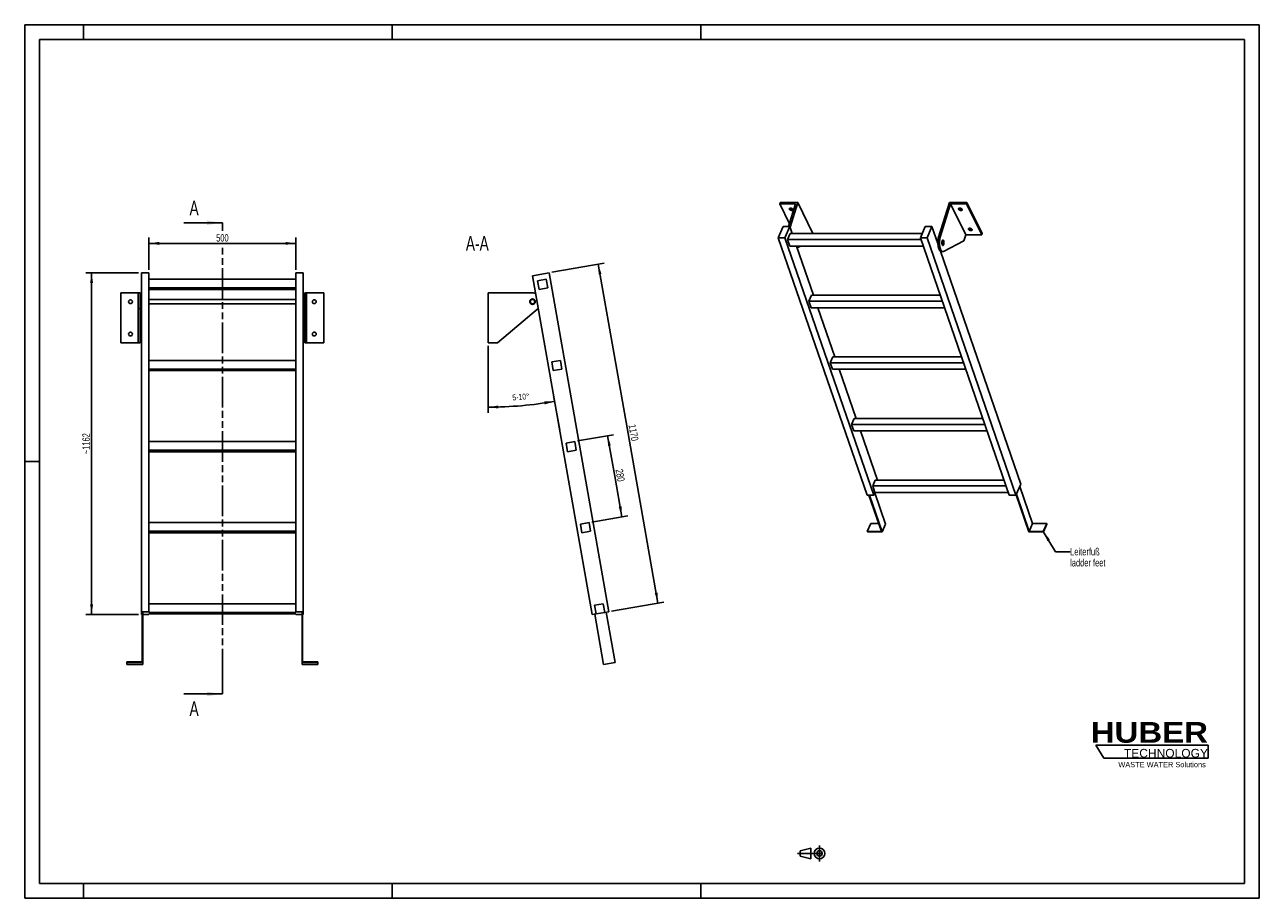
# Model space of a CAD drawing. Header units: millimetres. Extents: x 0 to 4200, y 0 to 2970.
import ezdxf

# ---------------------------------------------------------------- set-up
doc = ezdxf.new("R2010")
doc.units = ezdxf.units.MM
doc.header["$LTSCALE"] = 231
doc.linetypes.add('CENTER', pattern=[0.6, 0.375, -0.075, 0.075, -0.075])
doc.linetypes.add('PHANTOM', pattern=[0.8, 0.45, -0.05, 0.1, -0.05, 0.1, -0.05])
doc.layers.get('0').update_dxf_attribs({"linetype": 'CONTINUOUS'})
for name, color, linetype in [('005_AXIS', 7, 'CONTINUOUS'), ('050_DIMENSIONING', 7, 'CONTINUOUS'), ('053_NOTES', 7, 'CONTINUOUS'), ('HATCHING_BL0', 7, 'CONTINUOUS'), ('HUBER_Logo_BL1', 7, 'CONTINUOUS')]:
    doc.layers.add(name, color=color, linetype=linetype)
doc.styles.get("Standard").update_dxf_attribs({"font": 'txt', "width": 0.7})
doc.styles.add('TEXTSTYLE_2', font='ariblk.ttf')
doc.styles.add('TEXTSTYLE_3', font='arial.ttf')
doc.dimstyles.new('DIMSTYLE_1', dxfattribs={"dimtxt": 25, "dimasz": 35, "dimexe": 2, "dimexo": 1, "dimtad": 1, "dimdec": 1, "dimtxsty": 'STANDARD', "dimblk": '_FILLED', "dimblk1": '_FILLED', "dimblk2": '_FILLED', "dimcen": 0.09, "dimazin": 2, "dimtp": 0.8, "dimtm": 0.8, "dimtfac": 1, "dimtdec": 1, "dimtofl": 0, "dimtmove": 0, "dimatfit": 3, "dimldrblk": '_FILLED', "dimfxl": 1, "dimtolj": 1, "dimarcsym": 0})
doc.dimstyles.new('DIMSTYLE_2', dxfattribs={"dimtxt": 20, "dimasz": 35, "dimexe": 2, "dimexo": 1, "dimgap": 2, "dimtad": 1, "dimdec": 1, "dimtxsty": 'STANDARD', "dimblk": '_FILLED', "dimblk1": '_FILLED', "dimblk2": '_FILLED', "dimcen": 0.09, "dimazin": 2, "dimtp": 0.5, "dimtm": 0.5, "dimtfac": 1, "dimtdec": 1, "dimtofl": 0, "dimtmove": 0, "dimatfit": 3, "dimldrblk": '_FILLED', "dimfxl": 1, "dimtolj": 1, "dimarcsym": 0})
doc.dimstyles.new('DIMSTYLE_3', dxfattribs={"dimtxt": 25, "dimasz": 35, "dimexe": 2, "dimexo": 1, "dimtad": 1, "dimdec": 0, "dimtxsty": 'STANDARD', "dimblk": '_FILLED', "dimblk1": '_FILLED', "dimblk2": '_FILLED', "dimcen": 0.09, "dimazin": 2, "dimtp": 1.2, "dimtm": 1.2, "dimtfac": 1, "dimtdec": 0, "dimtofl": 0, "dimtmove": 0, "dimatfit": 3, "dimldrblk": '_FILLED', "dimfxl": 1, "dimtolj": 1, "dimarcsym": 0})
doc.dimstyles.new('DIMSTYLE_4', dxfattribs={"dimtxt": 25, "dimasz": 35, "dimexe": 2, "dimexo": 1, "dimtad": 1, "dimtxsty": 'STANDARD', "dimblk": '_FILLED', "dimblk1": '_FILLED', "dimblk2": '_FILLED', "dimcen": 0.09, "dimazin": 2, "dimtp": 0.5, "dimtm": 0.5, "dimtfac": 1, "dimtofl": 0, "dimtmove": 0, "dimatfit": 3, "dimldrblk": '_FILLED', "dimfxl": 1, "dimtolj": 1, "dimarcsym": 0})
doc.dimstyles.get("Standard").update_dxf_attribs({"dimtxt": 25, "dimasz": 35, "dimexe": 2, "dimexo": 1, "dimtad": 1, "dimtxsty": 'STANDARD', "dimblk": '_FILLED', "dimblk1": '_FILLED', "dimblk2": '_FILLED', "dimcen": 0.09, "dimazin": 2, "dimtol": 1, "dimtp": 0.01, "dimtm": 0.01, "dimtfac": 1, "dimtofl": 0, "dimtmove": 0, "dimatfit": 3, "dimldrblk": '_FILLED', "dimfxl": 1, "dimtolj": 1, "dimarcsym": 0})

# ---------------------------------------------------------------- blocks, each defined once
blk = doc.blocks.new('HUBER_LOGO_BL1', base_point=(3837.5, 503.7))
at = {"layer": 'HUBER_Logo_BL1', "color": 5, "linetype": 'CONTINUOUS'}
for p, q in [((4026.4, 521), (3643.9, 521)), ((3643.9, 521), (3670.9, 476)), ((4026.4, 521), (4026.4, 476)), ((3670.9, 476), (4026.4, 476))]:
    blk.add_line(p, q, dxfattribs=at)
at = {"layer": 'HUBER_Logo_BL1', "color": 2, "linetype": 'CONTINUOUS', "attachment_point": 3, "line_spacing_factor": 0.78}
for s, insert, char_height, width, style in [('HUBER\\P\\fArial;\\H29.25;TECHNOLOGY ', (4025.4, 599.1), 70.2, 387.672, 'TEXTSTYLE_2'), ('WASTE WATER Solutions', (4018, 463.6), 18, 297.033, 'TEXTSTYLE_3')]:
    blk.add_mtext(s, dxfattribs=dict(at, insert=insert, char_height=char_height, width=width, style=style))
blk = doc.blocks.new('_FILLED')
at = {"color": 0, "linetype": 'BYBLOCK'}
blk.add_solid([(0, 0), (-1, 0.143), (-1, -0.143)], dxfattribs=at)
blk = doc.blocks.new('*D0')
at = {"layer": '050_DIMENSIONING', "color": 2, "linetype": 'CONTINUOUS'}
for p, q in [((422.6, 2136.6), (422.6, 2246.6)), ((422.6, 2226.6), (672.6, 2226.6)), ((922.6, 2226.6), (672.6, 2226.6)), ((922.6, 2136.6), (922.6, 2246.6))]:
    blk.add_line(p, q, dxfattribs=at)
at = {"layer": '050_DIMENSIONING', "color": 2, "linetype": 'CONTINUOUS', "xscale": 35, "yscale": 35, "zscale": 35, "rotation": 180}
blk.add_blockref('_FILLED', (422.6, 2226.6), dxfattribs=at)
at = {"layer": '050_DIMENSIONING', "color": 2, "linetype": 'CONTINUOUS', "xscale": 35, "yscale": 35, "zscale": 35}
blk.add_blockref('_FILLED', (922.6, 2226.6), dxfattribs=at)
at = {"layer": '050_DIMENSIONING', "color": 2, "linetype": 'CONTINUOUS', "insert": (672.6, 2257.8), "char_height": 25, "width": 85.714, "attachment_point": 2, "line_spacing_factor": 0.9}
blk.add_mtext('500', dxfattribs=at)
blk = doc.blocks.new('*D1')
at = {"layer": '050_DIMENSIONING', "color": 2, "linetype": 'CONTINUOUS'}
for p, q in [((1576.5, 1878.3), (1576.5, 1649.9)), ((1799.5, 1709.4), (1820.3, 1591.3))]:
    blk.add_line(p, q, dxfattribs=at)
for start, end in [(275, 280), (270, 275)]:
    blk.add_arc((1576.5, 2973.9), 1304.1, start, end, dxfattribs=at)
for points in [[(1769.2, 1679.1), (1802.9, 1689.7), (1767.6, 1689)], [(1611.4, 1675.3), (1576.5, 1669.9), (1611.6, 1665.3)]]:
    blk.add_solid(points, dxfattribs=at)
at = {"layer": '050_DIMENSIONING', "color": 2, "linetype": 'CONTINUOUS', "insert": (1686.7, 1714.7), "char_height": 20, "width": 103.571, "attachment_point": 2, "rotation": 5, "line_spacing_factor": 0.9}
blk.add_mtext('5-10\\fgdt;{\\W1.0;{\\fgdt;~}}', dxfattribs=at)
blk = doc.blocks.new('*D2')
at = {"layer": '050_DIMENSIONING', "color": 2, "linetype": 'CONTINUOUS'}
for p, q in [((387.6, 2126.6), (207.6, 2126.6)), ((227.6, 2126.6), (227.6, 1545.5)), ((227.6, 964.5), (227.6, 1545.5)), ((387.6, 964.5), (207.6, 964.5))]:
    blk.add_line(p, q, dxfattribs=at)
at = {"layer": '050_DIMENSIONING', "color": 2, "linetype": 'CONTINUOUS', "xscale": 35, "yscale": 35, "zscale": 35}
for p, rotation in [((227.6, 2126.6), 90), ((227.6, 964.5), 270)]:
    blk.add_blockref('_FILLED', p, dxfattribs=dict(at, rotation=rotation))
at = {"layer": '050_DIMENSIONING', "color": 2, "linetype": 'CONTINUOUS', "insert": (196.3, 1545.5), "char_height": 25, "width": 131.25, "attachment_point": 2, "rotation": 90, "line_spacing_factor": 0.9}
blk.add_mtext('~1162', dxfattribs=at)
blk = doc.blocks.new('*D3')
at = {"layer": '050_DIMENSIONING', "color": 2, "linetype": 'CONTINUOUS'}
for p, q in [((1793.6, 2128.3), (1970.9, 2159.6)), ((1951.2, 2156.1), (2052.8, 1580)), ((2154.4, 1003.9), (2052.8, 1580)), ((1996.8, 976.1), (2174.1, 1007.3))]:
    blk.add_line(p, q, dxfattribs=at)
at = {"layer": '050_DIMENSIONING', "color": 2, "linetype": 'CONTINUOUS', "xscale": 35, "yscale": 35, "zscale": 35}
for p, rotation in [((1951.2, 2156.1), 100), ((2154.4, 1003.9), 280)]:
    blk.add_blockref('_FILLED', p, dxfattribs=dict(at, rotation=rotation))
at = {"layer": '050_DIMENSIONING', "color": 2, "linetype": 'CONTINUOUS', "insert": (2083.6, 1585.4), "char_height": 25, "width": 101.786, "attachment_point": 2, "rotation": 280, "line_spacing_factor": 0.9}
blk.add_mtext('1170', dxfattribs=at)
blk = doc.blocks.new('*D4')
at = {"layer": '050_DIMENSIONING', "color": 2, "linetype": 'CONTINUOUS'}
for p, q in [((1881, 1554.8), (2002.7, 1576.2)), ((1983, 1572.8), (2007.3, 1434.9)), ((2031.6, 1297), (2007.3, 1434.9)), ((1929.7, 1279), (2051.3, 1300.5))]:
    blk.add_line(p, q, dxfattribs=at)
at = {"layer": '050_DIMENSIONING', "color": 2, "linetype": 'CONTINUOUS', "xscale": 35, "yscale": 35, "zscale": 35}
for p, rotation in [((1983, 1572.8), 100), ((2031.6, 1297), 280)]:
    blk.add_blockref('_FILLED', p, dxfattribs=dict(at, rotation=rotation))
at = {"layer": '050_DIMENSIONING', "color": 2, "linetype": 'CONTINUOUS', "insert": (2038.1, 1440.3), "char_height": 25, "width": 88.393, "attachment_point": 2, "rotation": 280, "line_spacing_factor": 0.9}
blk.add_mtext('280', dxfattribs=at)
blk = doc.blocks.new('PROJEKTIONSMETHODE_1_BL2', base_point=(2680, 152.5))
at = {"color": 2, "linetype": 'CONTINUOUS'}
for p, q in [((2637.8, 161.7), (2674.5, 170.8)), ((2674.5, 134.2), (2674.5, 170.8)), ((2637.8, 143.3), (2637.8, 161.7)), ((2637.8, 143.3), (2674.5, 134.2))]:
    blk.add_line(p, q, dxfattribs=at)
at = {"color": 2, "linetype": 'CENTER'}
for p, q in [((2703.8, 180), (2703.8, 125)), ((2628.7, 152.5), (2731.3, 152.5))]:
    blk.add_line(p, q, dxfattribs=at)
at = {"color": 2, "linetype": 'CONTINUOUS'}
for radius in [18.3, 9.17]:
    blk.add_circle((2703.8, 152.5), radius, dxfattribs=at)
blk = doc.blocks.new('XSEC_FILLED')
at = {"color": 0, "linetype": 'BYBLOCK'}
blk.add_solid([(0, 0), (-1, 0.143), (-1, -0.143)], dxfattribs=at)
blk = doc.blocks.new('HATCHING_BL0', base_point=(606.8, 1495.6))
at = {"layer": 'HATCHING_BL0', "color": 7, "linetype": 'PHANTOM'}
for p, q in [((672.6, 2269.7), (672.6, 2296.6)), ((672.6, 744.6), (672.6, 2221.8)), ((672.6, 694.6), (672.6, 744.6))]:
    blk.add_line(p, q, dxfattribs=at)
at = {"layer": 'HATCHING_BL0', "color": 7, "linetype": 'CONTINUOUS', "char_height": 50, "width": 64.286, "attachment_point": 1, "line_spacing_factor": 0.9}
for insert in [(560.7, 2371.6), (560.7, 669.6)]:
    blk.add_mtext('A', dxfattribs=dict(at, insert=insert))
at = {"layer": 'HATCHING_BL0', "color": 7, "linetype": 'CONTINUOUS'}
for points in [[(672.6, 2296.6), (541.1, 2296.6)], [(672.6, 694.6), (541.1, 694.6)]]:
    blk.add_leader(points, dimstyle='STANDARD', override={"dimasz": 52.5, "dimtad": 0, "dimldrblk": 'XSEC_FILLED'}, dxfattribs=at)

msp = doc.modelspace()

# ---------------------------------------------------------------- hatches: boundary and pattern name
at = {"linetype": 'CONTINUOUS'}
h = msp.add_hatch(dxfattribs=at)
h.set_pattern_fill('ANSI31', color=2, angle=90, style=0, pattern_type=2)
h.set_pattern_definition([(135, (1576.5, 1973.3), (-239.88, -239.88), [])])
edge = h.paths.add_edge_path()
edge.add_line((1973.653, 972.006), (1944.108, 966.797))
edge.add_line((1944.108, 966.797), (1938.899, 996.341))
edge.add_line((1938.899, 996.341), (1968.443, 1001.55))
edge.add_line((1973.653, 972.006), (1968.443, 1001.55))
edge = h.paths.add_edge_path()
edge.add_line((1749.622, 2069.781), (1744.413, 2099.326))
edge.add_line((1744.413, 2099.326), (1773.957, 2104.535))
edge.add_line((1779.167, 2074.991), (1773.957, 2104.535))
edge.add_line((1749.622, 2069.781), (1779.167, 2074.991))
edge = h.paths.add_edge_path()
edge.add_line((1798.244, 1794.035), (1793.034, 1823.579))
edge.add_line((1793.034, 1823.579), (1822.579, 1828.789))
edge.add_line((1827.788, 1799.245), (1822.579, 1828.789))
edge.add_line((1798.244, 1794.035), (1827.788, 1799.245))
edge = h.paths.add_edge_path()
edge.add_line((1846.865, 1518.289), (1841.656, 1547.833))
edge.add_line((1841.656, 1547.833), (1871.2, 1553.043))
edge.add_line((1876.41, 1523.499), (1871.2, 1553.043))
edge.add_line((1846.865, 1518.289), (1876.41, 1523.499))
edge = h.paths.add_edge_path()
edge.add_line((1895.487, 1242.543), (1890.277, 1272.087))
edge.add_line((1890.277, 1272.087), (1919.822, 1277.297))
edge.add_line((1925.031, 1247.752), (1919.822, 1277.297))
edge.add_line((1895.487, 1242.543), (1925.031, 1247.752))
edge = h.paths.add_edge_path()
edge.add_arc((1727.488, 2028.308), 7.5, 0, 180)
edge.add_arc((1727.488, 2028.308), 7.5, -180, 0)

# ---------------------------------------------------------------- linework, layer by layer
at = {"color": 7, "linetype": 'CONTINUOUS'}
for p, q in [((0, 2970), (4200, 2970)), ((0, 0), (0, 2970)), ((4200, 0), (4200, 2970)), ((2622.749, 2361.043), (2568.406, 2361.043)), ((2622.749, 2361.043), (2598.823, 2283.621)), ((2603.695, 2281.503), (2629.728, 2365.743)), ((3108.97, 2247.461), (3145.522, 2365.743)), ((3149.596, 2361.043), (3114.496, 2247.461)), ((3201.453, 2255.37), (3149.596, 2361.043)), ((3203.938, 2361.043), (3149.596, 2361.043)), ((2563.33, 2245.802), (2579.938, 2283.621)), ((2579.938, 2283.621), (2602.964, 2283.621)), ((2602.964, 2283.621), (2586.357, 2245.802)), ((2611.225, 2259.7), (2602.964, 2283.621)), ((3046.887, 2245.802), (3063.495, 2283.621)), ((3063.495, 2283.621), (3086.521, 2283.621)), ((3086.521, 2283.621), (3069.914, 2245.802)), ((3106.504, 2225.755), (3086.521, 2283.621)), ((2865.627, 1370.421), (2563.33, 2245.802)), ((2586.357, 2245.802), (2563.33, 2245.802)), ((2888.653, 1370.421), (2586.357, 2245.802)), ((2595.457, 2239.796), (2604.198, 2259.7)), ((3048.961, 2239.796), (2595.457, 2239.796)), ((2603.209, 2217.35), (2595.457, 2239.796)), ((3052.99, 2259.7), (2604.198, 2259.7)), ((2681.585, 2260.07), (2681.47, 2259.7)), ((3349.184, 1370.421), (3046.887, 2245.802)), ((3069.914, 2245.802), (3046.887, 2245.802)), ((3372.21, 1370.421), (3069.914, 2245.802)), ((3195.252, 2235.303), (3125.958, 2199.405)), ((3201.453, 2255.37), (3195.252, 2235.303)), ((3201.453, 2255.37), (3255.795, 2255.37)), ((2603.209, 2217.35), (3056.713, 2217.35)), ((2683.569, 2050.207), (2625.85, 2217.35)), ((2639.276, 2217.35), (2627.887, 2211.45)), ((3388.818, 1408.239), (3115.553, 2199.552)), ((3118.121, 2198.813), (3123.647, 2198.813)), ((422.577, 2126.576), (397.577, 2126.576)), ((397.577, 2114.383), (397.577, 2126.576)), ((397.577, 2030.646), (397.577, 2114.383)), ((422.577, 1828.789), (422.577, 2126.576)), ((922.577, 2104.535), (422.577, 2104.535)), ((947.577, 2126.576), (922.577, 2126.576)), ((922.577, 1828.789), (922.577, 2126.576)), ((947.577, 974.35), (947.577, 2126.576)), ((1783.779, 2126.576), (1727.645, 2116.678)), ((1930.813, 964.453), (1727.645, 2116.678)), ((1744.413, 2099.326), (1773.957, 2104.535)), ((1779.167, 2074.991), (1773.957, 2104.535)), ((1986.947, 974.35), (1783.779, 2126.576)), ((386.577, 2058.308), (327.577, 2058.308)), ((386.577, 2058.308), (392.577, 2058.308)), ((386.577, 2058.308), (386.577, 2037.558)), ((392.577, 2058.308), (392.577, 2037.558)), ((422.577, 2074.991), (922.577, 2074.991)), ((422.577, 2069.781), (922.577, 2069.781)), ((952.577, 2058.308), (958.577, 2058.308)), ((952.577, 2058.308), (952.577, 2037.558)), ((1017.577, 2058.308), (958.577, 2058.308)), ((958.577, 2058.308), (958.577, 2037.558)), ((1727.488, 2058.308), (1576.488, 2058.308)), ((1749.622, 2069.781), (1744.413, 2099.326)), ((1749.622, 2069.781), (1779.167, 2074.991)), ((386.577, 2037.558), (386.577, 2035.808)), ((386.577, 2035.808), (386.577, 2028.308)), ((386.577, 2028.308), (386.577, 2020.808)), ((386.577, 2020.808), (386.577, 2019.058)), ((386.577, 2019.058), (386.577, 2005.38)), ((392.577, 2037.558), (392.577, 2028.308)), ((392.577, 2028.308), (392.577, 2019.058)), ((392.577, 2019.058), (392.577, 2005.38)), ((397.577, 2014.336), (397.577, 2030.646)), ((952.577, 2037.558), (952.577, 2028.308)), ((952.577, 2028.308), (952.577, 2019.058)), ((952.577, 2019.058), (952.577, 2005.38)), ((958.577, 2037.558), (958.577, 2035.808)), ((958.577, 2035.808), (958.577, 2028.308)), ((958.577, 2028.308), (958.577, 2020.808)), ((958.577, 2020.808), (958.577, 2019.058)), ((958.577, 2019.058), (958.577, 2005.38)), ((2667.802, 2030.303), (2676.543, 2050.207)), ((2675.553, 2007.857), (2667.802, 2030.303)), ((3121.306, 2030.303), (2667.802, 2030.303)), ((3114.432, 2050.207), (2676.543, 2050.207)), ((386.577, 1888.308), (386.577, 2005.38)), ((392.577, 1888.308), (392.577, 2005.38)), ((397.577, 2013.594), (397.577, 2014.336)), ((397.577, 2010.681), (397.577, 2013.594)), ((397.577, 2007.208), (397.577, 2010.681)), ((397.577, 2000.537), (397.577, 2007.208)), ((397.577, 1996.139), (397.577, 2000.537)), ((397.577, 1993.421), (397.577, 1996.139)), ((397.577, 1991.942), (397.577, 1993.421)), ((397.577, 1976.51), (397.577, 1991.942)), ((397.577, 1971.301), (397.577, 1976.51)), ((952.577, 1888.308), (952.577, 2005.38)), ((958.577, 1888.308), (958.577, 2005.38)), ((1608.105, 1888.308), (1746.836, 2005.38)), ((2675.553, 2007.857), (3129.057, 2007.857)), ((2755.914, 1840.714), (2698.194, 2007.857)), ((397.577, 974.35), (397.577, 1971.301)), ((327.577, 1888.308), (386.577, 1888.308)), ((386.577, 1888.308), (392.577, 1888.308)), ((952.577, 1888.308), (958.577, 1888.308)), ((958.577, 1888.308), (1017.577, 1888.308)), ((1576.488, 1888.308), (1608.105, 1888.308)), ((422.577, 1799.245), (422.577, 1828.789)), ((922.577, 1828.789), (422.577, 1828.789)), ((922.577, 1799.245), (922.577, 1828.789)), ((1793.034, 1823.579), (1822.579, 1828.789)), ((1798.244, 1794.035), (1793.034, 1823.579)), ((1827.788, 1799.245), (1822.579, 1828.789)), ((2740.146, 1820.81), (2748.887, 1840.714)), ((2747.898, 1798.364), (2740.146, 1820.81)), ((3193.65, 1820.81), (2740.146, 1820.81)), ((3186.777, 1840.714), (2748.887, 1840.714)), ((422.577, 1794.035), (422.577, 1799.245)), ((422.577, 1799.245), (922.577, 1799.245)), ((422.577, 1553.043), (422.577, 1794.035)), ((422.577, 1794.035), (922.577, 1794.035)), ((922.577, 1794.035), (922.577, 1799.245)), ((922.577, 1553.043), (922.577, 1794.035)), ((1798.244, 1794.035), (1827.788, 1799.245)), ((2747.898, 1798.364), (3201.402, 1798.364)), ((2828.258, 1631.221), (2770.539, 1798.364)), ((2821.232, 1631.221), (2812.491, 1611.316)), ((2820.242, 1588.871), (2812.491, 1611.316)), ((3265.995, 1611.316), (2812.491, 1611.316)), ((3259.121, 1631.221), (2821.232, 1631.221)), ((2820.242, 1588.871), (3273.746, 1588.871)), ((2900.603, 1421.728), (2842.883, 1588.871)), ((422.577, 1523.499), (422.577, 1553.043)), ((922.577, 1553.043), (422.577, 1553.043)), ((422.577, 1518.289), (422.577, 1523.499)), ((422.577, 1523.499), (922.577, 1523.499)), ((422.577, 1277.297), (422.577, 1518.289)), ((422.577, 1518.289), (922.577, 1518.289)), ((922.577, 1523.499), (922.577, 1553.043)), ((922.577, 1518.289), (922.577, 1523.499)), ((922.577, 1277.297), (922.577, 1518.289)), ((1841.656, 1547.833), (1871.2, 1553.043)), ((1846.865, 1518.289), (1841.656, 1547.833)), ((1846.865, 1518.289), (1876.41, 1523.499)), ((1876.41, 1523.499), (1871.2, 1553.043)), ((2893.576, 1421.728), (2884.835, 1401.823)), ((3338.339, 1401.823), (2884.835, 1401.823)), ((2892.587, 1379.378), (2884.835, 1401.823)), ((3331.466, 1421.728), (2893.576, 1421.728)), ((3388.818, 1408.239), (3372.21, 1370.421)), ((3428.939, 1273.911), (3385.31, 1400.251)), ((2888.653, 1370.421), (2865.627, 1370.421)), ((2871.893, 1370.421), (2914.386, 1247.372)), ((2916.744, 1245.875), (2873.735, 1370.421)), ((2892.587, 1379.378), (2888.653, 1370.421)), ((2928.399, 1272.415), (2891.957, 1377.943)), ((2892.587, 1379.378), (3346.091, 1379.378)), ((3372.21, 1370.421), (3349.184, 1370.421)), ((3372.624, 1371.364), (3415.96, 1245.875)), ((3417.285, 1247.372), (3373.656, 1373.712)), ((422.577, 1247.752), (422.577, 1277.297)), ((922.577, 1277.297), (422.577, 1277.297)), ((922.577, 1247.752), (922.577, 1277.297)), ((1890.277, 1272.087), (1919.822, 1277.297)), ((1895.487, 1242.543), (1890.277, 1272.087)), ((1925.031, 1247.752), (1919.822, 1277.297)), ((2878.145, 1273.911), (2866.49, 1247.372)), ((2905.221, 1273.911), (2878.145, 1273.911)), ((2928.399, 1272.415), (2916.744, 1245.875)), ((3428.939, 1273.911), (3417.285, 1247.372)), ((3476.834, 1273.911), (3428.939, 1273.911)), ((3476.834, 1273.911), (3465.18, 1247.372)), ((3477.351, 1272.415), (3465.697, 1245.875)), ((3477.351, 1272.415), (3476.834, 1273.911)), ((422.577, 1242.543), (422.577, 1247.752)), ((422.577, 1247.752), (922.577, 1247.752)), ((422.577, 1001.55), (422.577, 1242.543)), ((422.577, 1242.543), (922.577, 1242.543)), ((922.577, 1242.543), (922.577, 1247.752)), ((922.577, 1001.55), (922.577, 1242.543)), ((1895.487, 1242.543), (1925.031, 1247.752)), ((2866.49, 1247.372), (2867.007, 1245.875)), ((2914.386, 1247.372), (2866.49, 1247.372)), ((2867.007, 1245.875), (2916.744, 1245.875)), ((3415.96, 1245.875), (3465.697, 1245.875)), ((3465.18, 1247.372), (3417.285, 1247.372)), ((3465.697, 1245.875), (3465.18, 1247.372)), ((397.577, 974.35), (397.577, 964.453)), ((422.577, 974.35), (397.577, 974.35)), ((399.577, 972.874), (399.577, 803.488)), ((399.577, 972.874), (401.577, 972.874)), ((401.577, 801.518), (401.577, 972.874)), ((422.577, 974.35), (422.577, 1001.55)), ((922.577, 1001.55), (422.577, 1001.55)), ((422.577, 972.006), (422.577, 974.35)), ((422.577, 972.006), (922.577, 972.006)), ((422.577, 964.453), (422.577, 966.797)), ((422.577, 966.797), (922.577, 966.797)), ((922.577, 974.35), (922.577, 1001.55)), ((922.577, 974.35), (922.577, 972.006)), ((947.577, 974.35), (922.577, 974.35)), ((922.577, 966.797), (922.577, 964.453)), ((943.577, 972.874), (943.577, 801.518)), ((943.577, 972.874), (945.577, 972.874)), ((945.577, 803.488), (945.577, 972.874)), ((947.577, 964.453), (947.577, 974.35)), ((1944.108, 966.797), (1930.813, 964.453)), ((1938.899, 996.341), (1968.443, 1001.55)), ((1944.108, 966.797), (1938.899, 996.341)), ((1973.653, 972.006), (1944.108, 966.797)), ((1973.653, 972.006), (1968.443, 1001.55)), ((1986.947, 974.35), (1973.653, 972.006)), ((1978.577, 972.874), (2008.791, 801.518)), ((397.577, 964.453), (399.577, 964.453)), ((401.577, 964.453), (422.577, 964.453)), ((922.577, 964.453), (943.577, 964.453)), ((945.577, 964.453), (947.577, 964.453)), ((1939.184, 965.929), (1969.399, 794.572)), ((347.577, 803.488), (347.577, 801.518)), ((399.577, 803.488), (347.577, 803.488)), ((347.577, 794.572), (347.577, 801.518)), ((347.577, 801.518), (401.577, 801.518)), ((401.577, 794.572), (401.577, 801.518)), ((943.577, 794.572), (943.577, 801.518)), ((943.577, 801.518), (997.577, 801.518)), ((997.577, 803.488), (945.577, 803.488)), ((997.577, 801.518), (997.577, 803.488)), ((997.577, 794.572), (997.577, 801.518)), ((1969.399, 794.572), (2008.791, 801.518)), ((347.577, 794.572), (401.577, 794.572)), ((943.577, 794.572), (997.577, 794.572)), ((0, 0), (4200, 0))]:
    msp.add_line(p, q, dxfattribs=at)
at = {"color": 3, "linetype": 'CONTINUOUS'}
for p, q in [((0, 2970), (0, 0)), ((4200, 2970), (0, 2970)), ((200, 2970), (200, 2920)), ((1250, 2970), (1250, 2920)), ((2300, 2970), (2300, 2920)), ((4200, 2970), (4200, 0)), ((0, 1485), (50, 1485)), ((200, 0), (200, 50)), ((1250, 0), (1250, 50)), ((2300, 0), (2300, 50)), ((4200, 0), (0, 0))]:
    msp.add_line(p, q, dxfattribs=at)
at = {"color": 5, "linetype": 'CONTINUOUS'}
for p, q in [((50, 2920), (50, 50)), ((4150, 2920), (50, 2920)), ((4150, 50), (4150, 2920)), ((50, 50), (4150, 50))]:
    msp.add_line(p, q, dxfattribs=at)
at = {"color": 9, "linetype": 'CONTINUOUS'}
for p, q in [((3108.97, 2247.461), (3114.496, 2247.461)), ((392.577, 2005.38), (386.577, 2005.38)), ((958.577, 2005.38), (952.577, 2005.38))]:
    msp.add_line(p, q, dxfattribs=at)
at = {"color": 7, "linetype": 'CONTINUOUS'}
for radius, start, end in [(30, 68.888681, 90), (7.5, 0, 180), (7.5, 180, 360), (30, 310.160401, 311.1227)]:
    msp.add_arc((1727.488, 2028.308), radius, start, end, dxfattribs=at)
for points, knots in [([(3108.97, 2247.461), (3108.24, 2245.1), (3107.125, 2240.011), (3106.358, 2232.051), (3106.451, 2223.846), (3107.254, 2217.16), (3108.349, 2212.195), (3109.338, 2208.886), (3110.494, 2205.96), (3111.797, 2203.472), (3113.226, 2201.466), (3114.763, 2199.975), (3116.4, 2199.035), (3117.568, 2198.813), (3118.121, 2198.813)], [0, 0, 0, 0, 0.1393862, 0.29277846, 0.45027331, 0.60148396, 0.67169736, 0.73686464, 0.7961308, 0.84889737, 0.89493071, 0.93453672, 0.96882886, 1, 1, 1, 1]), ([(3114.496, 2247.461), (3113.767, 2245.1), (3112.652, 2240.011), (3111.885, 2232.051), (3111.977, 2223.846), (3112.78, 2217.16), (3113.875, 2212.195), (3114.864, 2208.886), (3116.02, 2205.96), (3117.324, 2203.472), (3118.752, 2201.466), (3120.29, 2199.975), (3121.927, 2199.035), (3123.095, 2198.813), (3123.647, 2198.813)], [0, 0, 0, 0, 0.1393862, 0.29277846, 0.45027331, 0.60148396, 0.67169736, 0.73686464, 0.7961308, 0.84889737, 0.89493071, 0.93453672, 0.96882886, 1, 1, 1, 1]), ([(3123.647, 2198.813), (3124.037, 2198.813), (3124.841, 2198.918), (3125.593, 2199.216), (3125.958, 2199.405)], [0, 0, 0, 0, 0.48713297, 1, 1, 1, 1])]:
    msp.add_open_spline(points, degree=3, knots=knots, dxfattribs=at)
at = {"layer": '005_AXIS', "color": 7, "linetype": 'CONTINUOUS'}
for p, q in [((2569.859, 2365.743), (2568.406, 2361.043)), ((2568.406, 2361.043), (2601.751, 2293.094)), ((2629.728, 2365.743), (2569.859, 2365.743)), ((2681.585, 2260.07), (2629.728, 2365.743)), ((3205.391, 2365.743), (3145.522, 2365.743)), ((3205.391, 2365.743), (3203.938, 2361.043)), ((3255.795, 2255.37), (3203.938, 2361.043)), ((3257.248, 2260.07), (3205.391, 2365.743)), ((3106.812, 2236.313), (3102.858, 2236.313)), ((3123.647, 2236.313), (3121.54, 2236.313)), ((3257.248, 2260.07), (3255.795, 2255.37)), ((3123.647, 2221.313), (3121.544, 2221.313)), ((327.577, 2058.308), (327.577, 1888.308)), ((1017.577, 1888.308), (1017.577, 2058.308)), ((1576.488, 2058.308), (1576.488, 1888.308)), ((397.577, 2035.808), (392.577, 2035.808)), ((397.577, 2020.808), (392.577, 2020.808)), ((922.577, 2035.808), (422.577, 2035.808)), ((922.577, 2020.808), (422.577, 2020.808)), ((952.577, 2035.808), (947.577, 2035.808)), ((952.577, 2020.808), (947.577, 2020.808))]:
    msp.add_line(p, q, dxfattribs=at)
for centre, radius, start, end in [((360.077, 2028.308), 6.5, 0, 180), ((360.077, 2028.308), 6.5, 180, 360), ((985.077, 2028.308), 6.5, 0, 180), ((985.077, 2028.308), 6.5, 180, 360), ((1727.488, 2028.308), 9.25, 0, 180), ((1727.488, 2028.308), 9.25, 180, 360), ((360.077, 1918.308), 6.5, 0, 180), ((360.077, 1918.308), 6.5, 180, 360), ((985.077, 1918.308), 6.5, 0, 180), ((985.077, 1918.308), 6.5, 180, 360)]:
    msp.add_arc(centre, radius, start, end, dxfattribs=at)
for points, knots in [([(2601.505, 2342.395), (2601.353, 2342.705), (2601.14, 2343.34), (2601.19, 2344.017), (2601.282, 2344.314)], [0, 0, 0, 0, 0.52599001, 1, 1, 1, 1]), ([(2601.282, 2344.314), (2601.343, 2344.511), (2601.529, 2344.9), (2601.972, 2345.398), (2602.563, 2345.809), (2603.568, 2346.246), (2605.097, 2346.498), (2607.084, 2346.372), (2609.114, 2345.845), (2610.98, 2344.968), (2612.495, 2343.833), (2613.239, 2342.883), (2613.479, 2342.395)], [0, 0, 0, 0, 0.04317928, 0.08863393, 0.13810718, 0.19258203, 0.31675071, 0.45771901, 0.606659, 0.75286299, 0.88624344, 1, 1, 1, 1]), ([(2613.702, 2340.476), (2613.641, 2340.279), (2613.455, 2339.891), (2613.012, 2339.392), (2612.421, 2338.981), (2611.416, 2338.544), (2609.887, 2338.292), (2607.9, 2338.418), (2605.87, 2338.945), (2604.004, 2339.822), (2602.489, 2340.957), (2601.745, 2341.907), (2601.505, 2342.395)], [0, 0, 0, 0, 0.04317928, 0.08863393, 0.13810718, 0.19258203, 0.31675071, 0.45771901, 0.606659, 0.75286299, 0.88624344, 1, 1, 1, 1]), ([(2612.874, 2343.304), (2612.108, 2343.087), (2610.384, 2342.96), (2607.815, 2343.44), (2605.423, 2344.493), (2604.071, 2345.57), (2603.56, 2346.182)], [0, 0, 0, 0, 0.23499217, 0.50000086, 0.76500904, 1, 1, 1, 1]), ([(2613.479, 2342.395), (2613.631, 2342.085), (2613.844, 2341.45), (2613.794, 2340.773), (2613.702, 2340.476)], [0, 0, 0, 0, 0.52599001, 1, 1, 1, 1]), ([(3177.168, 2342.395), (3177.016, 2342.705), (3176.803, 2343.34), (3176.853, 2344.017), (3176.945, 2344.314)], [0, 0, 0, 0, 0.52599001, 1, 1, 1, 1]), ([(3176.945, 2344.314), (3177.006, 2344.511), (3177.192, 2344.9), (3177.635, 2345.398), (3178.226, 2345.809), (3179.231, 2346.246), (3180.76, 2346.498), (3182.747, 2346.372), (3184.777, 2345.845), (3186.643, 2344.968), (3188.158, 2343.833), (3188.902, 2342.883), (3189.142, 2342.395)], [0, 0, 0, 0, 0.04317928, 0.08863393, 0.13810718, 0.19258203, 0.31675071, 0.45771901, 0.606659, 0.75286299, 0.88624344, 1, 1, 1, 1]), ([(3189.365, 2340.476), (3189.304, 2340.279), (3189.118, 2339.891), (3188.675, 2339.392), (3188.084, 2338.981), (3187.079, 2338.544), (3185.55, 2338.292), (3183.563, 2338.418), (3181.533, 2338.945), (3179.667, 2339.822), (3178.152, 2340.957), (3177.408, 2341.907), (3177.168, 2342.395)], [0, 0, 0, 0, 0.04317928, 0.08863393, 0.13810718, 0.19258203, 0.31675071, 0.45771901, 0.606659, 0.75286299, 0.88624344, 1, 1, 1, 1]), ([(3188.537, 2343.304), (3187.771, 2343.087), (3186.047, 2342.96), (3183.478, 2343.44), (3181.086, 2344.493), (3179.734, 2345.57), (3179.224, 2346.182)], [0, 0, 0, 0, 0.23499217, 0.50000086, 0.76500904, 1, 1, 1, 1]), ([(3189.142, 2342.395), (3189.294, 2342.085), (3189.507, 2341.45), (3189.457, 2340.773), (3189.365, 2340.476)], [0, 0, 0, 0, 0.52599001, 1, 1, 1, 1]), ([(3210.723, 2274.018), (3210.571, 2274.328), (3210.358, 2274.963), (3210.408, 2275.64), (3210.499, 2275.937)], [0, 0, 0, 0, 0.52599001, 1, 1, 1, 1]), ([(3210.499, 2275.937), (3210.56, 2276.134), (3210.747, 2276.522), (3211.19, 2277.021), (3211.781, 2277.432), (3212.786, 2277.869), (3214.315, 2278.121), (3216.302, 2277.995), (3218.331, 2277.468), (3220.197, 2276.591), (3221.713, 2275.456), (3222.457, 2274.506), (3222.697, 2274.018)], [0, 0, 0, 0, 0.04317928, 0.08863393, 0.13810718, 0.19258203, 0.31675071, 0.45771901, 0.606659, 0.75286299, 0.88624344, 1, 1, 1, 1]), ([(3222.92, 2272.099), (3222.859, 2271.902), (3222.673, 2271.513), (3222.23, 2271.015), (3221.638, 2270.604), (3220.633, 2270.167), (3219.105, 2269.915), (3217.117, 2270.041), (3215.088, 2270.568), (3213.222, 2271.445), (3211.706, 2272.58), (3210.962, 2273.53), (3210.723, 2274.018)], [0, 0, 0, 0, 0.04317928, 0.08863393, 0.13810718, 0.19258203, 0.31675071, 0.45771901, 0.606659, 0.75286299, 0.88624344, 1, 1, 1, 1]), ([(3222.092, 2274.926), (3221.326, 2274.71), (3219.602, 2274.583), (3217.033, 2275.063), (3214.64, 2276.116), (3213.288, 2277.193), (3212.778, 2277.805)], [0, 0, 0, 0, 0.23499217, 0.50000086, 0.76500904, 1, 1, 1, 1]), ([(3222.697, 2274.018), (3222.849, 2273.708), (3223.061, 2273.073), (3223.012, 2272.396), (3222.92, 2272.099)], [0, 0, 0, 0, 0.52599001, 1, 1, 1, 1]), ([(3123.647, 2238.063), (3123.459, 2238.063), (3123.057, 2237.977), (3122.504, 2237.623), (3121.991, 2237.068), (3121.32, 2236.004), (3120.666, 2234.246), (3120.178, 2231.785), (3119.992, 2229.052), (3120.124, 2226.298), (3120.563, 2223.774), (3121.082, 2222.232), (3121.408, 2221.567)], [0, 0, 0, 0, 0.03139335, 0.06653602, 0.10789214, 0.15653911, 0.27536242, 0.41788486, 0.57383792, 0.73088447, 0.87653107, 1, 1, 1, 1]), ([(3123.647, 2236.313), (3123.495, 2236.313), (3123.169, 2236.244), (3122.72, 2235.956), (3122.304, 2235.506), (3121.76, 2234.644), (3121.23, 2233.218), (3120.835, 2231.223), (3120.683, 2229.007), (3120.791, 2226.773), (3121.146, 2224.727), (3121.567, 2223.477), (3121.832, 2222.938)], [0, 0, 0, 0, 0.03139336, 0.06653604, 0.10789215, 0.1565391, 0.27536241, 0.41788485, 0.57383792, 0.73088447, 0.87653103, 1, 1, 1, 1]), ([(3125.886, 2236.058), (3125.74, 2236.356), (3125.437, 2236.889), (3124.89, 2237.54), (3124.294, 2237.96), (3123.852, 2238.063), (3123.647, 2238.063)], [0, 0, 0, 0, 0.31594759, 0.58208421, 0.80455749, 1, 1, 1, 1]), ([(3125.463, 2234.688), (3125.344, 2234.929), (3125.099, 2235.361), (3124.655, 2235.889), (3124.172, 2236.229), (3123.814, 2236.313), (3123.647, 2236.313)], [0, 0, 0, 0, 0.31594789, 0.58208425, 0.80455749, 1, 1, 1, 1]), ([(3123.647, 2219.563), (3123.836, 2219.563), (3124.238, 2219.648), (3124.791, 2220.002), (3125.304, 2220.558), (3125.974, 2221.621), (3126.628, 2223.379), (3127.116, 2225.84), (3127.303, 2228.573), (3127.17, 2231.328), (3126.732, 2233.852), (3126.213, 2235.394), (3125.886, 2236.058)], [0, 0, 0, 0, 0.03139335, 0.06653602, 0.10789214, 0.15653911, 0.27536242, 0.41788486, 0.57383792, 0.73088447, 0.87653107, 1, 1, 1, 1]), ([(3123.647, 2221.313), (3123.8, 2221.313), (3124.126, 2221.382), (3124.574, 2221.669), (3124.99, 2222.119), (3125.534, 2222.982), (3126.064, 2224.407), (3126.46, 2226.403), (3126.611, 2228.618), (3126.504, 2230.852), (3126.148, 2232.898), (3125.727, 2234.149), (3125.463, 2234.688)], [0, 0, 0, 0, 0.03139336, 0.06653604, 0.10789215, 0.1565391, 0.27536241, 0.41788485, 0.57383792, 0.73088447, 0.87653103, 1, 1, 1, 1]), ([(3121.408, 2221.567), (3121.554, 2221.269), (3121.857, 2220.736), (3122.404, 2220.085), (3123.001, 2219.666), (3123.442, 2219.563), (3123.647, 2219.563)], [0, 0, 0, 0, 0.31594759, 0.58208421, 0.80455749, 1, 1, 1, 1]), ([(3121.832, 2222.938), (3121.95, 2222.696), (3122.196, 2222.264), (3122.639, 2221.736), (3123.123, 2221.396), (3123.481, 2221.313), (3123.647, 2221.313)], [0, 0, 0, 0, 0.31594789, 0.58208425, 0.80455749, 1, 1, 1, 1])]:
    msp.add_open_spline(points, degree=3, knots=knots, dxfattribs=at)

# ---------------------------------------------------------------- block references
at = {"color": 2, "linetype": 'CONTINUOUS'}
msp.add_blockref('PROJEKTIONSMETHODE_1_BL2', (2680, 152.5), dxfattribs=at)
at = {"layer": 'HATCHING_BL0'}
msp.add_blockref('HATCHING_BL0', (606.827, 1495.574), dxfattribs=at)
at = {"layer": 'HUBER_Logo_BL1'}
msp.add_blockref('HUBER_LOGO_BL1', (3837.497, 503.742), dxfattribs=at)

# ---------------------------------------------------------------- texts
at = {"layer": '053_NOTES', "color": 2, "linetype": 'CONTINUOUS', "line_spacing_factor": 0.9}
for s, insert, char_height, width, attachment_point in [('A-A', (1578.751, 2251.576), 50, 196.42857, 3), ('Leiterfuß\\Pladder feet', (3556.583, 1190.722), 25, 283.03571, 1)]:
    msp.add_mtext(s, dxfattribs=dict(at, insert=insert, char_height=char_height, width=width, attachment_point=attachment_point))

# ---------------------------------------------------------------- dimensions: what is measured, and where the dimension line sits
at = {"layer": '050_DIMENSIONING', "color": 2, "linetype": 'CONTINUOUS'}
dim = msp.add_linear_dim(base=(922.577, 2226.576), p1=(422.577, 2135.576), p2=(922.577, 2135.576), dimstyle='DIMSTYLE_1', dxfattribs=at)
dim.commit()
dim.dimension.update_dxf_attribs({"geometry": '*D0', "text_midpoint": (669.006, 2226.576), "dimtype": 160})
for base, p1, p2, angle, dimstyle, picture, middle in [((1951.196, 2156.096), (1995.811, 975.913), (1792.642, 2128.138), 100, 'DIMSTYLE_3', '*D3', (2052.16, 1583.5)), ((2031.597, 1297.006), (1880.063, 1554.606), (1928.685, 1278.859), 280, 'DIMSTYLE_4', '*D4', (2006.666, 1438.396))]:
    dim = msp.add_linear_dim(base=base, p1=p1, p2=p2, angle=angle, dimstyle=dimstyle, dxfattribs=at)
    dim.commit()
    dim.dimension.update_dxf_attribs({"geometry": picture, "text_midpoint": middle, "dimtype": 160})
dim = msp.add_linear_dim(base=(227.577, 964.453), p1=(388.577, 2126.576), p2=(388.577, 964.453), angle=270, text='~<>', dimstyle='DIMSTYLE_3', dxfattribs=at)
dim.commit()
dim.dimension.update_dxf_attribs({"geometry": '*D2', "text_midpoint": (227.577, 1545.514), "dimtype": 160})
dim = msp.add_angular_dim_2l(base=(1690.146, 1674.815), line1=((1576.488, 1892.349), (1576.488, 1879.308)), line2=((1797.028, 1723.188), (1799.292, 1710.346)), text='5-<>', dimstyle='DIMSTYLE_2', dxfattribs=at)
dim.commit()
dim.dimension.update_dxf_attribs({"geometry": '*D1', "text_midpoint": (1690.146, 1674.815), "dimtype": 162})

# ---------------------------------------------------------------- leaders
at = {"layer": '053_NOTES', "color": 2, "linetype": 'CONTINUOUS'}
msp.add_leader([(3465.18, 1247.372), (3506.583, 1178.222), (3556.583, 1178.222)], dimstyle='STANDARD', override={"dimtad": 0}, dxfattribs=at)

doc.saveas('drawing.dxf')
